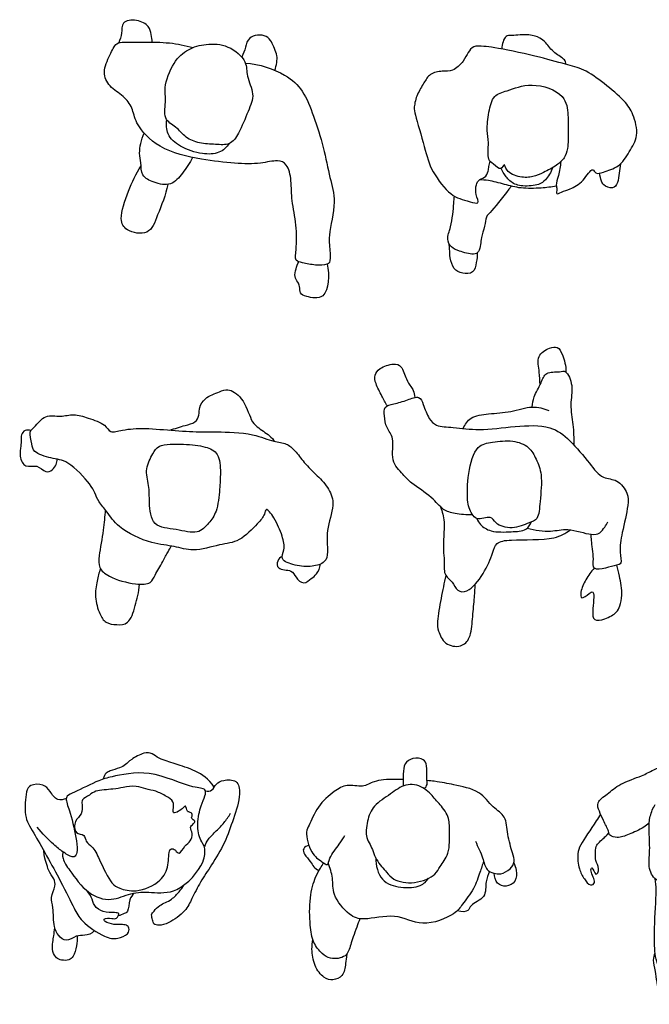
# Model space of a CAD drawing. Header units: millimetres. Extents: x 1.39 to 5.98, y 0.28 to 2.74.
# Tile 1 of 3: x 1.39 to 2.83, y 0.37 to 2.63. Entities that reach past the tile are written whole.
import ezdxf

# ---------------------------------------------------------------- set-up
doc = ezdxf.new("R2010")
doc.units = ezdxf.units.MM

# ---------------------------------------------------------------- blocks, each defined once
blk = doc.blocks.new('pa37-1')
blk.add_open_spline([(1.8368, 0.8689), (1.8234, 0.8888), (1.7945, 0.9073), (1.7431, 0.9233), (1.7295, 0.9275), (1.7093, 0.9347), (1.6944, 0.9463), (1.678, 0.9503), (1.6432, 0.9313), (1.6339, 0.9197), (1.6213, 0.9128), (1.5965, 0.9064), (1.586, 0.9005), (1.5817, 0.8871)], degree=3)
for points, knots in [([(1.8152, 0.7271), (1.8152, 0.7209), (1.8161, 0.6923), (1.7547, 0.6222), (1.6936, 0.6285), (1.6453, 0.6281), (1.6006, 0.6052), (1.5448, 0.622), (1.5067, 0.6768), (1.4885, 0.7013), (1.4886, 0.7243), (1.4973, 0.7137), (1.5166, 0.7052), (1.524, 0.7204), (1.5214, 0.7472), (1.5083, 0.8082), (1.496, 0.8383), (1.4991, 0.8496), (1.5178, 0.8576), (1.5735, 0.8857), (1.602, 0.8927), (1.6905, 0.9124), (1.7815, 0.8657), (1.8187, 0.8673), (1.8159, 0.8472), (1.8057, 0.8257), (1.7955, 0.7854), (1.8027, 0.7473), (1.8128, 0.7376), (1.8152, 0.7271)], [0, 0, 0, 0, 0.883812, 2.373191, 3.603104, 4.704566, 5.806869, 6.980899, 8.281752, 9.195003, 9.802227, 10.267869, 10.965365, 11.516143, 12.350976, 13.645229, 14.547457, 15.01474, 15.715163, 16.969015, 17.876346, 19.362227, 21.003143, 21.854309, 22.444814, 23.240394, 24.282595, 25.274009, 25.903463, 25.903463, 25.903463, 25.903463]), ([(1.8164, 0.86), (1.8215, 0.8594), (1.8337, 0.8595), (1.84, 0.8782), (1.8579, 0.8858), (1.8909, 0.887), (1.8984, 0.8501), (1.8801, 0.7951), (1.8621, 0.7416), (1.8311, 0.6903), (1.8049, 0.6527), (1.7854, 0.6136), (1.7714, 0.5838), (1.7341, 0.5568), (1.7113, 0.5509), (1.6967, 0.5542), (1.6961, 0.5647), (1.6911, 0.5762), (1.6992, 0.5855), (1.7118, 0.6001), (1.7375, 0.6081), (1.757, 0.6295), (1.764, 0.6391), (1.7668, 0.644)], [0, 0, 0, 0, 0.614817, 1.263019, 1.95105, 2.779195, 3.641983, 4.848387, 6.05482, 7.267186, 8.345192, 9.372066, 10.282508, 11.337066, 12.10457, 12.648552, 13.128767, 13.663586, 14.17569, 14.873949, 15.808441, 16.50989, 17.159003, 17.159003, 17.159003, 17.159003]), ([(1.4977, 0.8428), (1.4915, 0.8402), (1.4757, 0.8361), (1.4604, 0.8597), (1.446, 0.877), (1.4138, 0.8753), (1.4046, 0.8577), (1.3998, 0.8002), (1.4235, 0.7637), (1.4845, 0.6545), (1.5144, 0.5926), (1.5317, 0.5602), (1.5836, 0.5238), (1.6141, 0.5196), (1.6395, 0.5302), (1.6431, 0.5458), (1.6357, 0.5535), (1.6225, 0.5539), (1.6068, 0.5529), (1.5869, 0.5591), (1.5813, 0.5686), (1.603, 0.5686), (1.6129, 0.5654), (1.6211, 0.5813), (1.6064, 0.5809), (1.5818, 0.5819), (1.5601, 0.5951), (1.5563, 0.6171), (1.5496, 0.6257), (1.5464, 0.6299)], [0, 0, 0, 0, 0.704204, 1.496302, 2.243167, 3.063273, 3.727291, 4.872572, 5.940751, 7.70669, 9.025364, 9.970451, 11.198925, 12.076751, 12.859195, 13.430338, 13.898879, 14.454252, 15.099334, 15.818043, 16.193348, 16.852979, 17.370654, 17.902525, 18.395604, 19.199806, 19.966985, 20.686759, 21.315234, 21.315234, 21.315234, 21.315234]), ([(1.7346, 0.7253), (1.7325, 0.7182), (1.7327, 0.6878), (1.7166, 0.6511), (1.6589, 0.6255), (1.6198, 0.6363), (1.5992, 0.6467), (1.5739, 0.7027), (1.5593, 0.7326), (1.5411, 0.7424), (1.541, 0.7621), (1.5158, 0.76), (1.5152, 0.7936), (1.5348, 0.8054), (1.5343, 0.8286), (1.5318, 0.841), (1.5522, 0.8506), (1.564, 0.8621), (1.6057, 0.8635), (1.6271, 0.8681), (1.658, 0.8732), (1.6796, 0.8634), (1.7031, 0.8609), (1.7264, 0.8479), (1.7447, 0.8373), (1.7429, 0.8183), (1.7419, 0.8072), (1.7563, 0.8135), (1.7649, 0.8203), (1.772, 0.8292), (1.7735, 0.8112), (1.782, 0.8121), (1.7884, 0.8044), (1.7818, 0.7963), (1.7951, 0.7911), (1.7883, 0.7842), (1.7791, 0.7762), (1.789, 0.7624), (1.7827, 0.7439), (1.7688, 0.7356), (1.7569, 0.7122), (1.7478, 0.7244), (1.741, 0.73), (1.7346, 0.7253)], [0, 0, 0, 0, 0.945268, 1.95674, 3.187255, 4.17269, 4.920586, 6.160837, 7.100123, 7.778282, 8.395609, 9.071697, 9.87781, 10.620666, 11.354081, 11.88332, 12.586611, 13.252094, 14.252468, 15.039666, 15.906771, 16.677856, 17.44921, 18.279478, 18.982882, 19.659562, 20.092886, 20.64064, 21.223947, 21.622296, 22.181134, 22.609818, 23.06072, 23.492709, 23.985342, 24.401296, 24.924329, 25.52595, 26.18842, 26.861062, 27.581026, 28.104059, 28.62794, 28.62794, 28.62794, 28.62794]), ([(1.8148, 0.7331), (1.817, 0.7387), (1.822, 0.7502), (1.8419, 0.7687), (1.8595, 0.7868), (1.8696, 0.8015), (1.8741, 0.809)], [0, 0, 0, 0, 0.672823, 1.486266, 2.288594, 3.098198, 3.098198, 3.098198, 3.098198]), ([(1.4903, 0.7199), (1.4827, 0.7256), (1.4676, 0.7373), (1.4423, 0.7629), (1.431, 0.7769)], [0, 0, 0, 0, 0.843356, 2.001585, 2.001585, 2.001585, 2.001585]), ([(1.5622, 0.5399), (1.5556, 0.5312), (1.5388, 0.5282), (1.5204, 0.53), (1.4969, 0.5119), (1.4787, 0.5293), (1.4673, 0.5481), (1.4692, 0.593), (1.4602, 0.6151), (1.4735, 0.6419), (1.4706, 0.6589), (1.4554, 0.6775), (1.4529, 0.6954), (1.4467, 0.7085), (1.4459, 0.7231)], [0, 0, 0, 0, 0.766738, 1.540175, 2.406343, 3.185801, 4.007463, 5.148838, 5.999266, 6.90128, 7.606703, 8.433108, 9.182636, 9.932326, 9.932326, 9.932326, 9.932326]), ([(1.6534, 0.626), (1.6492, 0.6213), (1.6405, 0.6122), (1.6411, 0.5824), (1.6299, 0.5791), (1.6214, 0.575), (1.6169, 0.574)], [0, 0, 0, 0, 0.68586, 1.49647, 1.987266, 2.579293, 2.579293, 2.579293, 2.579293]), ([(1.5228, 0.5277), (1.5231, 0.52), (1.522, 0.5054), (1.515, 0.4801), (1.5038, 0.4717), (1.4864, 0.4713), (1.474, 0.4766), (1.4651, 0.4918), (1.4662, 0.5139), (1.4693, 0.528), (1.4705, 0.54), (1.471, 0.546)], [0, 0, 0, 0, 0.756268, 1.546242, 2.111345, 2.750144, 3.315003, 3.954929, 4.688278, 5.296774, 5.962316, 5.962316, 5.962316, 5.962316])]:
    blk.add_open_spline(points, degree=3, knots=knots)
blk = doc.blocks.new('pa37-2')
for points, knots in [([(2.3184, 0.8652), (2.321, 0.8679), (2.3263, 0.8752), (2.3224, 0.8896), (2.3254, 0.918), (2.3176, 0.9345), (2.2911, 0.937), (2.2707, 0.9236), (2.27, 0.8983), (2.2689, 0.8804), (2.2697, 0.8713)], [0, 0, 0, 0, 0.519539, 1.103058, 1.919907, 2.531068, 3.276152, 3.990365, 4.732525, 5.538173, 5.538173, 5.538173, 5.538173]), ([(2.2694, 0.8865), (2.2634, 0.8866), (2.2358, 0.8869), (2.2039, 0.8848), (2.1773, 0.8666), (2.14, 0.8775), (2.1104, 0.8586), (2.0723, 0.8271), (2.0547, 0.7811), (2.0451, 0.767), (2.0557, 0.7161), (2.0816, 0.6998), (2.0979, 0.6865), (2.0996, 0.7091), (2.1245, 0.7377), (2.1317, 0.7511), (2.1359, 0.7577)], [12.475366, 12.475366, 12.475366, 12.475366, 12.757984, 13.833269, 14.657138, 15.559033, 16.440771, 17.531611, 18.578838, 19.208404, 20.258245, 21.131099, 21.697432, 22.302518, 23.254491, 23.997846, 23.997846, 23.997846, 23.997846]), ([(2.4352, 0.7449), (2.4408, 0.7322), (2.4526, 0.7085), (2.4585, 0.6783), (2.4771, 0.6715), (2.4933, 0.6682), (2.516, 0.6798), (2.5265, 0.6985), (2.5197, 0.719), (2.5076, 0.7607), (2.5068, 0.8027), (2.4731, 0.8217), (2.4471, 0.8626), (2.3834, 0.8741), (2.3552, 0.8808), (2.3302, 0.8833), (2.3243, 0.8838)], [0, 0, 0, 0, 0.987952, 1.804828, 2.439101, 3.055146, 3.807204, 4.479228, 5.165287, 6.184674, 7.148007, 8.048685, 9.096403, 10.280995, 11.314213, 11.613893, 11.613893, 11.613893, 11.613893]), ([(2.352, 0.8313), (2.3583, 0.824), (2.377, 0.8009), (2.3745, 0.7689), (2.378, 0.716), (2.3531, 0.688), (2.3447, 0.6663), (2.2963, 0.6444), (2.2463, 0.6544), (2.2323, 0.6746), (2.2056, 0.7009), (2.1961, 0.7382), (2.1829, 0.7519), (2.186, 0.7928), (2.2008, 0.8277), (2.241, 0.8526), (2.2737, 0.8784), (2.3166, 0.8722), (2.3408, 0.8431), (2.3477, 0.8362), (2.352, 0.8313)], [0, 0, 0, 0, 0.922661, 1.800738, 2.897591, 3.802326, 4.518366, 5.600992, 6.662334, 7.399095, 8.332366, 9.265783, 9.911387, 10.851809, 11.79594, 12.835745, 13.812753, 14.772982, 15.68178, 16.308952, 16.308952, 16.308952, 16.308952]), ([(2.0535, 0.735), (2.0489, 0.7341), (2.0385, 0.729), (2.0422, 0.7135), (2.0581, 0.6992), (2.0628, 0.6857), (2.0722, 0.6799), (2.0768, 0.678)], [0, 0, 0, 0, 0.571379, 1.122219, 1.827123, 2.415421, 2.955837, 2.955837, 2.955837, 2.955837]), ([(2.2068, 0.7065), (2.2065, 0.6895), (2.2162, 0.6514), (2.2631, 0.6368), (2.3103, 0.6388), (2.3227, 0.6533), (2.3278, 0.66)], [0, 0, 0, 0, 0.380764, 0.740941, 1.097301, 1.365505, 1.365505, 1.365505, 1.365505]), ([(2.1705, 0.5673), (2.1681, 0.5611), (2.1585, 0.5363), (2.1485, 0.5067), (2.1416, 0.4781), (2.1033, 0.4728), (2.0826, 0.4869), (2.0616, 0.513), (2.0556, 0.5535), (2.0538, 0.6141), (2.0672, 0.662), (2.0781, 0.6802), (2.0848, 0.6911), (2.0873, 0.695)], [0.489713, 0.489713, 0.489713, 0.489713, 0.839564, 1.778034, 2.697045, 3.69526, 4.426274, 5.311136, 6.313549, 7.554537, 8.654862, 9.420311, 9.870671, 9.870671, 9.870671, 9.870671]), ([(2.4538, 0.6994), (2.4514, 0.6907), (2.4455, 0.6727), (2.4317, 0.6336), (2.4057, 0.6014), (2.3882, 0.5753), (2.3098, 0.5442), (2.2567, 0.5825), (2.1793, 0.5618), (2.1443, 0.5745), (2.1061, 0.6207), (2.11, 0.6596), (2.102, 0.6837), (2.0981, 0.6951)], [0, 0, 0, 0, 0.799837, 1.793544, 2.907705, 3.770263, 5.108004, 6.405375, 7.614777, 8.517823, 9.724242, 10.68606, 11.605409, 11.605409, 11.605409, 11.605409]), ([(2.5231, 0.6951), (2.5258, 0.6898), (2.5295, 0.6786), (2.5297, 0.651), (2.5056, 0.6389), (2.4831, 0.6458), (2.4782, 0.6635), (2.4783, 0.6716)], [0, 0, 0, 0, 0.64664, 1.409092, 2.145594, 2.840228, 3.593608, 3.593608, 3.593608, 3.593608]), ([(2.4677, 0.6755), (2.4646, 0.6678), (2.4568, 0.6528), (2.4618, 0.6141), (2.4223, 0.6009), (2.4215, 0.5837), (2.4056, 0.582), (2.3933, 0.5855)], [0, 0, 0, 0, 0.767033, 1.658381, 2.560842, 3.133288, 3.770192, 3.770192, 3.770192, 3.770192]), ([(2.1401, 0.4858), (2.1392, 0.4778), (2.1367, 0.4603), (2.1355, 0.4375), (2.1092, 0.4244), (2.086, 0.4308), (2.0648, 0.459), (2.059, 0.497), (2.0616, 0.512), (2.0625, 0.5196)], [0.165441, 0.165441, 0.165441, 0.165441, 0.849191, 1.983198, 2.766086, 3.490606, 4.38448, 5.328667, 6.050177, 6.050177, 6.050177, 6.050177])]:
    blk.add_open_spline(points, degree=3, knots=knots)
blk = doc.blocks.new('pa37-3')
for points, knots in [([(3.0862, 0.8103), (3.0975, 0.806), (3.1003, 0.795), (3.0972, 0.7787), (3.1105, 0.7726), (3.1007, 0.7574), (3.0929, 0.7378), (3.0975, 0.7079), (3.1031, 0.681), (3.0883, 0.6552), (3.1044, 0.6406), (3.1137, 0.6137), (3.1159, 0.6508), (3.1237, 0.6827), (3.1356, 0.7079), (3.149, 0.7267), (3.1323, 0.7612), (3.1279, 0.7792), (3.1481, 0.8001), (3.1406, 0.8223), (3.1224, 0.8302), (3.1408, 0.8619), (3.1324, 0.8836), (3.1113, 0.9087), (3.1021, 0.9247), (3.0927, 0.953), (3.0726, 0.982), (3.051, 0.9784), (3.0101, 0.9985), (2.9888, 0.9892), (2.938, 0.9777), (2.9329, 0.9468), (2.9133, 0.9334), (2.9087, 0.9127), (2.8972, 0.8643), (2.896, 0.8368), (2.9052, 0.7974), (2.9241, 0.775), (2.9683, 0.7712), (3.0037, 0.7687), (3.0425, 0.7771), (3.0607, 0.7933), (3.0794, 0.8082), (3.0862, 0.8103)], [0, 0, 0, 0, 0.204265, 0.417115, 0.588599, 0.793463, 1.044646, 1.338803, 1.623806, 1.893434, 2.14152, 2.360913, 2.622264, 2.954013, 3.234439, 3.481497, 3.803953, 4.030535, 4.303281, 4.545026, 4.753439, 5.048611, 5.307772, 5.61226, 5.845765, 6.142566, 6.446884, 6.690494, 7.039325, 7.305601, 7.676875, 7.961043, 8.207707, 8.454666, 8.831775, 9.125605, 9.459549, 9.741345, 10.090154, 10.42194, 10.751291, 11.025463, 11.316718, 11.316718, 11.316718, 11.316718]), ([(2.8334, 0.7861), (2.8295, 0.7828), (2.8155, 0.7723), (2.7875, 0.7606), (2.7621, 0.7511), (2.7412, 0.7573), (2.7417, 0.767), (2.7284, 0.7924), (2.7193, 0.8124), (2.7113, 0.8351), (2.7394, 0.8535), (2.766, 0.8778), (2.8174, 0.8941), (2.843, 0.9091), (2.8827, 0.9249), (2.9152, 0.9319)], [0.183205, 0.183205, 0.183205, 0.183205, 0.31878, 0.648247, 0.941923, 1.156615, 1.370541, 1.655433, 1.912339, 2.148227, 2.434269, 2.764368, 3.145618, 3.444391, 3.867056, 3.867056, 3.867056, 3.867056]), ([(3.1094, 0.9127), (3.1219, 0.9109), (3.1468, 0.9059), (3.1952, 0.8891), (3.2329, 0.8652), (3.2462, 0.8302), (3.2243, 0.8119), (3.2014, 0.7917), (3.1807, 0.8011), (3.169, 0.8078), (3.1638, 0.8124)], [0, 0, 0, 0, 0.328001, 0.709167, 1.065861, 1.36036, 1.631174, 1.914903, 2.151673, 2.393282, 2.393282, 2.393282, 2.393282]), ([(3.0966, 0.7146), (3.0789, 0.7107), (3.0366, 0.7036), (2.9929, 0.6729), (2.9156, 0.6438), (2.8516, 0.6464), (2.8295, 0.682), (2.8363, 0.7237), (2.8322, 0.7709), (2.834, 0.802), (2.8422, 0.8209), (2.8472, 0.8293)], [1.104198, 1.104198, 1.104198, 1.104198, 1.421406, 1.83628, 2.320455, 2.729757, 3.042013, 3.386379, 3.753843, 4.049899, 4.338706, 4.338706, 4.338706, 4.338706]), ([(3.2364, 0.8236), (3.2404, 0.8159), (3.2468, 0.8002), (3.251, 0.777), (3.2521, 0.7625), (3.2408, 0.7491), (3.2318, 0.7504), (3.2207, 0.7526), (3.2204, 0.7746), (3.2142, 0.7855), (3.2098, 0.7947), (3.2073, 0.7989)], [0, 0, 0, 0, 0.271681, 0.52886, 0.729905, 0.936752, 1.090728, 1.252065, 1.487267, 1.681905, 1.886051, 1.886051, 1.886051, 1.886051]), ([(2.722, 0.8067), (2.7188, 0.8017), (2.7029, 0.7776), (2.6758, 0.7374), (2.6678, 0.717), (2.6717, 0.6802), (2.6834, 0.6598), (2.6971, 0.6408), (2.7142, 0.6501), (2.6973, 0.674), (2.7024, 0.6896), (2.7108, 0.6607), (2.7214, 0.6841), (2.709, 0.6995), (2.7107, 0.7151), (2.7092, 0.7353), (2.7252, 0.7481), (2.7347, 0.7574), (2.7411, 0.7637)], [0.878292, 0.878292, 0.878292, 0.878292, 0.993804, 1.424881, 1.671114, 1.977782, 2.249711, 2.482735, 2.653526, 2.932061, 3.075031, 3.291324, 3.490307, 3.737939, 3.946259, 4.154131, 4.425237, 4.512474, 4.512474, 4.512474, 4.512474]), ([(3.0773, 0.8058), (3.0764, 0.7955), (3.067, 0.7744), (3.0464, 0.7631), (2.9873, 0.7561), (2.952, 0.7566), (2.9389, 0.7697), (2.9341, 0.7761)], [0, 0, 0, 0, 0.296561, 0.550965, 0.960858, 1.276788, 1.53752, 1.53752, 1.53752, 1.53752]), ([(3.1763, 0.8038), (3.1773, 0.7952), (3.1765, 0.7774), (3.1708, 0.7508), (3.1533, 0.7363), (3.1436, 0.7309)], [0, 0, 0, 0, 0.2722474, 0.5618472, 0.7929903, 0.7929903, 0.7929903, 0.7929903]), ([(3.1502, 0.735), (3.1505, 0.7238), (3.1525, 0.7075), (3.1336, 0.6918), (3.1265, 0.6871)], [0, 0, 0, 0, 0.3081302, 0.457713, 0.457713, 0.457713, 0.457713]), ([(3.0976, 0.6736), (3.0915, 0.6716), (3.0708, 0.6671), (3.0526, 0.6788), (3.0341, 0.6882), (3.0263, 0.6944)], [0.6407647, 0.6407647, 0.6407647, 0.6407647, 0.7566043, 1.0490895, 1.340065, 1.340065, 1.340065, 1.340065]), ([(3.1295, 0.6892), (3.1309, 0.6776), (3.1322, 0.6558), (3.1384, 0.6213), (3.1312, 0.6016), (3.1113, 0.5947), (3.0865, 0.5917), (3.0751, 0.6301), (3.0731, 0.6438), (3.0734, 0.67)], [0, 0, 0, 0, 0.315464, 0.622118, 0.811541, 1.05942, 1.324701, 1.510872, 2.091189, 2.091189, 2.091189, 2.091189]), ([(2.9546, 0.6596), (2.9442, 0.6439), (2.9268, 0.6098), (2.9189, 0.5736), (2.9092, 0.5227), (2.9012, 0.4703), (2.8931, 0.4496), (2.8623, 0.4473), (2.8512, 0.4651), (2.8459, 0.4888), (2.8439, 0.5458), (2.8512, 0.6311), (2.8481, 0.6497), (2.8471, 0.6588)], [0, 0, 0, 0, 0.39973, 0.725125, 1.116301, 1.502257, 1.734207, 2.002575, 2.229996, 2.483991, 2.893556, 3.385953, 3.665265, 3.665265, 3.665265, 3.665265]), ([(2.9025, 0.4819), (2.9055, 0.4769), (2.9116, 0.4647), (2.9169, 0.4349), (2.9176, 0.4028), (2.9158, 0.3788), (2.8915, 0.3706), (2.8708, 0.3719), (2.8538, 0.3965), (2.8487, 0.4462), (2.8417, 0.4711), (2.845, 0.4836), (2.847, 0.4891)], [0.03381, 0.03381, 0.03381, 0.03381, 0.24249, 0.540348, 0.847538, 1.092656, 1.34476, 1.576752, 1.853532, 2.232934, 2.504074, 2.726162, 2.726162, 2.726162, 2.726162])]:
    blk.add_open_spline(points, degree=3, knots=knots)
blk = doc.blocks.new('pa37-8')
for points, knots in [([(1.7346, 1.6871), (1.7464, 1.6904), (1.7687, 1.6986), (1.7938, 1.7031), (1.803, 1.7214), (1.8018, 1.7401), (1.8143, 1.7621), (1.8487, 1.7748), (1.8681, 1.7838), (1.9044, 1.7626), (1.9197, 1.7103), (1.9336, 1.6944), (1.9641, 1.6751), (1.9717, 1.6657), (1.9757, 1.6611)], [0, 0, 0, 0, 0.339651, 0.614582, 0.850042, 1.088499, 1.359913, 1.694811, 1.944915, 2.285766, 2.692876, 2.955245, 3.28266, 3.523181, 3.523181, 3.523181, 3.523181]), ([(1.8085, 1.6833), (1.7922, 1.6835), (1.7454, 1.6856), (1.6798, 1.6924), (1.6288, 1.6894), (1.5972, 1.6786), (1.5874, 1.7027), (1.547, 1.7143), (1.5156, 1.7261), (1.4845, 1.716), (1.4489, 1.7254), (1.4258, 1.6935), (1.4112, 1.6846), (1.4188, 1.6551), (1.4221, 1.6351), (1.4648, 1.6211), (1.5029, 1.6187), (1.552, 1.5646), (1.5628, 1.5443), (1.5715, 1.5217), (1.5925, 1.4992), (1.6161, 1.4612), (1.6927, 1.4251), (1.7447, 1.4227), (1.7889, 1.4067), (1.8488, 1.4261), (1.8954, 1.4298), (1.9349, 1.4719), (1.9526, 1.4916), (1.9545, 1.5124), (1.9768, 1.4832), (1.993, 1.4458), (1.9996, 1.4141), (1.9854, 1.3893), (2.0239, 1.3754), (2.0595, 1.3729), (2.0922, 1.3825), (2.0982, 1.4098), (2.0913, 1.4582), (2.114, 1.5137), (2.101, 1.5531), (2.0729, 1.5831), (2.0424, 1.6119), (2.023, 1.64), (2.0023, 1.6581), (1.9708, 1.6597), (1.9258, 1.6813), (1.8428, 1.6836), (1.8209, 1.6831), (1.8085, 1.6833)], [0, 0, 0, 0, 0.439396, 0.904235, 1.308469, 1.600333, 1.851432, 2.208995, 2.534193, 2.846208, 3.169491, 3.501669, 3.720815, 4.01128, 4.257028, 4.608719, 4.965953, 5.430268, 5.703964, 5.968268, 6.273026, 6.646334, 7.153977, 7.560506, 7.934618, 8.370187, 8.754536, 9.169978, 9.464678, 9.652094, 9.936057, 10.315046, 10.62919, 10.884721, 11.203574, 11.554347, 11.859528, 12.132452, 12.523931, 12.952939, 13.299191, 13.656106, 14.020931, 14.347918, 14.630593, 14.931064, 15.331826, 15.835957, 16.167916, 16.167916, 16.167916, 16.167916]), ([(1.4164, 1.686), (1.4123, 1.6874), (1.4025, 1.6885), (1.3933, 1.6764), (1.394, 1.6638), (1.394, 1.6502), (1.3889, 1.6274), (1.4025, 1.5985), (1.4314, 1.61), (1.4492, 1.5884), (1.4665, 1.5948), (1.4752, 1.6083), (1.4766, 1.6165), (1.4768, 1.6206)], [0, 0, 0, 0, 0.201821, 0.405323, 0.600323, 0.805322, 1.077393, 1.360068, 1.639407, 1.912736, 2.129857, 2.350229, 2.545494, 2.545494, 2.545494, 2.545494]), ([(1.7111, 1.6501), (1.703, 1.6464), (1.6959, 1.6322), (1.6765, 1.5988), (1.6885, 1.5596), (1.6872, 1.5227), (1.6922, 1.4636), (1.7497, 1.4615), (1.7987, 1.4461), (1.8248, 1.4743), (1.8442, 1.5001), (1.8494, 1.5529), (1.8512, 1.5881), (1.8496, 1.6347), (1.8152, 1.6512), (1.7681, 1.6555), (1.7232, 1.6557), (1.7111, 1.6501)], [0, 0, 0, 0, 0.266591, 0.60323, 0.950101, 1.302373, 1.695819, 2.074109, 2.446868, 2.76017, 3.076763, 3.475877, 3.822943, 4.184848, 4.49208, 4.871173, 5.26982, 5.26982, 5.26982, 5.26982]), ([(1.5868, 1.5046), (1.5856, 1.489), (1.5834, 1.4589), (1.5723, 1.4008), (1.5706, 1.3708), (1.5962, 1.3485), (1.6541, 1.3321), (1.6924, 1.3339), (1.7005, 1.356), (1.7189, 1.3852), (1.7303, 1.408), (1.7357, 1.4171), (1.7382, 1.4215)], [0, 0, 0, 0, 0.38447, 0.814511, 1.106916, 1.413331, 1.855018, 2.181208, 2.4335, 2.765909, 3.04973, 3.268038, 3.268038, 3.268038, 3.268038]), ([(1.9922, 1.3977), (1.9879, 1.3953), (1.9801, 1.3886), (1.9798, 1.3657), (2.0158, 1.3682), (2.022, 1.3495), (2.0418, 1.3314), (2.0593, 1.3479), (2.072, 1.3558), (2.0791, 1.3721), (2.0804, 1.3802)], [0, 0, 0, 0, 0.21431, 0.437973, 0.737722, 0.97859, 1.239904, 1.48811, 1.710624, 1.989338, 1.989338, 1.989338, 1.989338]), ([(1.5758, 1.3695), (1.5725, 1.3603), (1.5676, 1.3409), (1.5618, 1.3048), (1.5727, 1.2667), (1.5866, 1.2439), (1.6134, 1.2406), (1.6426, 1.2417), (1.6558, 1.2844), (1.664, 1.3156), (1.6656, 1.3338)], [0, 0, 0, 0, 0.325352, 0.686509, 1.062548, 1.358685, 1.659384, 1.957809, 2.346904, 2.726651, 2.726651, 2.726651, 2.726651])]:
    blk.add_open_spline(points, degree=3, knots=knots)
blk = doc.blocks.new('pa37-9')
for points, knots in [([(2.5835, 1.7914), (2.5826, 1.8009), (2.5831, 1.8192), (2.5737, 1.8585), (2.6039, 1.8764), (2.6245, 1.8799), (2.636, 1.859), (2.6431, 1.8337), (2.6425, 1.8203)], [0, 0, 0, 0, 0.284507, 0.602368, 0.89576, 1.119758, 1.359436, 1.69628, 1.69628, 1.69628, 1.69628]), ([(2.2333, 1.7426), (2.2289, 1.7501), (2.2211, 1.765), (2.2062, 1.7928), (2.2028, 1.8134), (2.2151, 1.8307), (2.2469, 1.8409), (2.2677, 1.8355), (2.2755, 1.8038), (2.2866, 1.7872), (2.2933, 1.7783), (2.2959, 1.7674), (2.296, 1.7621)], [0, 0, 0, 0, 0.270276, 0.567923, 0.801051, 1.032604, 1.33391, 1.561684, 1.855678, 2.093276, 2.268027, 2.480853, 2.480853, 2.480853, 2.480853]), ([(2.5652, 1.7402), (2.5659, 1.7481), (2.5678, 1.7643), (2.5866, 1.7945), (2.5946, 1.8219), (2.6278, 1.8195), (2.6443, 1.8258), (2.6607, 1.7866), (2.6506, 1.7456), (2.6601, 1.6996), (2.6604, 1.6688), (2.6607, 1.6533)], [0, 0, 0, 0, 0.2594, 0.575961, 0.842499, 1.128696, 1.328758, 1.640526, 1.991438, 2.351567, 2.713253, 2.713253, 2.713253, 2.713253]), ([(2.4281, 1.4931), (2.415, 1.4922), (2.3888, 1.4955), (2.3597, 1.5028), (2.3362, 1.5351), (2.2881, 1.5641), (2.2697, 1.5855), (2.2385, 1.6168), (2.252, 1.6688), (2.2299, 1.6913), (2.2266, 1.7186), (2.2241, 1.7419), (2.2502, 1.7473), (2.278, 1.7552), (2.3074, 1.768), (2.3161, 1.7447), (2.3277, 1.7129), (2.3452, 1.695), (2.387, 1.6942), (2.4456, 1.6851), (2.5249, 1.6969), (2.6072, 1.7), (2.6529, 1.6646), (2.6955, 1.6128), (2.7249, 1.5741), (2.7613, 1.5763), (2.7857, 1.5421), (2.7859, 1.5137), (2.7711, 1.452), (2.7638, 1.4108), (2.7725, 1.3806), (2.7569, 1.3777), (2.7347, 1.3705), (2.702, 1.3652), (2.7077, 1.3935), (2.7004, 1.4341), (2.7006, 1.4436), (2.7005, 1.4483)], [0, 0, 0, 0, 0.333746, 0.615331, 0.947009, 1.341068, 1.628488, 1.963548, 2.332466, 2.616232, 2.893587, 3.126498, 3.375225, 3.676605, 3.948227, 4.182609, 4.495844, 4.748276, 5.078533, 5.489086, 5.970595, 6.443047, 6.836524, 7.274879, 7.632688, 7.931999, 8.251897, 8.53518, 8.955368, 9.312871, 9.577702, 9.754661, 10.025808, 10.29232, 10.540149, 10.884597, 11.084752, 11.084752, 11.084752, 11.084752]), ([(2.4073, 1.691), (2.4113, 1.7001), (2.423, 1.7195), (2.4669, 1.7254), (2.5161, 1.7276), (2.5646, 1.7448), (2.5914, 1.737), (2.6035, 1.7323)], [0, 0, 0, 0, 0.289198, 0.63045, 1.009839, 1.385145, 1.717186, 1.717186, 1.717186, 1.717186]), ([(2.421, 1.5087), (2.424, 1.5001), (2.4344, 1.4744), (2.4715, 1.494), (2.4806, 1.4707), (2.52, 1.4576), (2.5569, 1.4751), (2.5806, 1.4818), (2.583, 1.5259), (2.5897, 1.5843), (2.575, 1.6203), (2.559, 1.6505), (2.5204, 1.6655), (2.475, 1.66), (2.4349, 1.6533), (2.4169, 1.5884), (2.4161, 1.5272), (2.4187, 1.5155), (2.421, 1.5087)], [0, 0, 0, 0, 0.290149, 0.582926, 0.812979, 1.140163, 1.478315, 1.719263, 2.053671, 2.46703, 2.794215, 3.09433, 3.424056, 3.784245, 4.099512, 4.521948, 4.935382, 5.165435, 5.165435, 5.165435, 5.165435]), ([(2.3554, 1.5111), (2.359, 1.4998), (2.3667, 1.4781), (2.3593, 1.4127), (2.3657, 1.3892), (2.3605, 1.3549), (2.3838, 1.3407), (2.392, 1.3167), (2.42, 1.3146), (2.4559, 1.3574), (2.4743, 1.4035), (2.4823, 1.4313), (2.5196, 1.4374), (2.6175, 1.434), (2.641, 1.451), (2.6532, 1.4583)], [0, 0, 0, 0, 0.316708, 0.73754, 1.010056, 1.300184, 1.563904, 1.816569, 2.059662, 2.448797, 2.831375, 3.092141, 3.401707, 3.923718, 4.269948, 4.269948, 4.269948, 4.269948]), ([(2.4384, 1.4843), (2.4405, 1.4794), (2.4461, 1.4692), (2.4716, 1.4519), (2.5161, 1.4544), (2.5522, 1.4555), (2.5608, 1.4704), (2.5638, 1.4768)], [0, 0, 0, 0, 0.213827, 0.496498, 0.85447, 1.164589, 1.410231, 1.410231, 1.410231, 1.410231]), ([(2.5538, 1.4623), (2.5713, 1.4581), (2.6083, 1.4523), (2.6456, 1.4643), (2.6993, 1.4454), (2.7206, 1.4495), (2.7316, 1.4651), (2.7364, 1.4729), (2.7384, 1.4771)], [0, 0, 0, 0, 0.390083, 0.725337, 1.116511, 1.352982, 1.574191, 1.772832, 1.772832, 1.772832, 1.772832]), ([(2.7073, 1.3711), (2.7, 1.363), (2.6878, 1.3451), (2.6756, 1.3189), (2.6765, 1.2964), (2.695, 1.3128), (2.7069, 1.3195), (2.7065, 1.2954), (2.7032, 1.274), (2.7047, 1.2475), (2.7336, 1.2539), (2.7596, 1.2679), (2.7667, 1.2846), (2.7733, 1.3095), (2.7657, 1.3527), (2.7615, 1.3694), (2.759, 1.3779)], [0, 0, 0, 0, 0.304179, 0.597759, 0.791394, 1.022381, 1.185411, 1.409608, 1.678442, 1.914153, 2.171465, 2.461715, 2.678568, 2.945436, 3.294668, 3.568025, 3.568025, 3.568025, 3.568025]), ([(2.3673, 1.3543), (2.3633, 1.3368), (2.3568, 1.3034), (2.3466, 1.2495), (2.3493, 1.227), (2.3635, 1.1943), (2.4028, 1.1877), (2.4253, 1.2112), (2.4284, 1.2547), (2.4326, 1.2986), (2.4342, 1.3224), (2.4349, 1.3342)], [0, 0, 0, 0, 0.390363, 0.776153, 1.029927, 1.330324, 1.639738, 1.91999, 2.267662, 2.623355, 2.939219, 2.939219, 2.939219, 2.939219])]:
    blk.add_open_spline(points, degree=3, knots=knots)
blk = doc.blocks.new('pa37-15')
for points, knots in [([(1.6945, 2.6271), (1.6943, 2.6329), (1.6922, 2.6444), (1.6882, 2.6653), (1.66, 2.6802), (1.6227, 2.6755), (1.6265, 2.6467), (1.6204, 2.6329), (1.6179, 2.6256)], [0, 0, 0, 0, 0.220425, 0.453174, 0.744566, 1.036274, 1.290146, 1.544553, 1.544553, 1.544553, 1.544553]), ([(1.9751, 2.5627), (1.9799, 2.5739), (1.9824, 2.5972), (1.974, 2.6117), (1.9613, 2.6485), (1.9124, 2.6413), (1.9098, 2.6147), (1.9023, 2.6006), (1.8996, 2.593)], [0.006897, 0.006897, 0.006897, 0.006897, 0.30371, 0.525988, 0.830395, 1.155184, 1.409315, 1.668249, 1.668249, 1.668249, 1.668249]), ([(1.9081, 2.5789), (1.9394, 2.5773), (2, 2.5564), (2.042, 2.5165), (2.0652, 2.4559), (2.0879, 2.3865), (2.1006, 2.3162), (2.118, 2.2618), (2.0966, 2.185), (2.1028, 2.1473), (2.1025, 2.1215), (2.0941, 2.1168), (2.0677, 2.1146), (2.0404, 2.1216), (2.0203, 2.1249), (2.0255, 2.1552), (2.0264, 2.2087), (2.0131, 2.2629), (2.0143, 2.3076), (2.0059, 2.3481), (1.9809, 2.3583), (1.9413, 2.3471), (1.8812, 2.3489), (1.8068, 2.3578), (1.71, 2.3784), (1.6555, 2.4389), (1.6504, 2.4763), (1.6297, 2.5046), (1.5952, 2.5238), (1.5794, 2.5587), (1.597, 2.5965), (1.6111, 2.6267), (1.6319, 2.6268), (1.6774, 2.6272), (1.7342, 2.6272), (1.7701, 2.6195), (1.7877, 2.6145)], [0, 0, 0, 0, 0.512573, 0.902477, 1.32851, 1.797822, 2.252522, 2.662951, 3.13742, 3.480458, 3.734938, 3.883977, 4.158334, 4.456627, 4.669367, 4.939512, 5.343632, 5.750156, 6.1175, 6.449834, 6.706389, 7.035447, 7.442725, 7.905292, 8.431323, 8.890507, 9.205865, 9.50871, 9.838045, 10.14558, 10.484906, 10.775635, 10.996579, 11.350767, 11.754305, 12.145404, 12.145404, 12.145404, 12.145404]), ([(1.871, 2.3948), (1.8799, 2.3987), (1.8945, 2.419), (1.9138, 2.4683), (1.9313, 2.5078), (1.9085, 2.5487), (1.9137, 2.5842), (1.869, 2.6222), (1.8184, 2.6246), (1.7753, 2.6122), (1.7414, 2.582), (1.7201, 2.5225), (1.7277, 2.4963), (1.7178, 2.4495), (1.7503, 2.4338), (1.7703, 2.4071), (1.8031, 2.3945), (1.8388, 2.393), (1.8622, 2.391), (1.871, 2.3948)], [0, 0, 0, 0, 0.298759, 0.687843, 1.027664, 1.371542, 1.675859, 2.055884, 2.43009, 2.775284, 3.130124, 3.536206, 3.818582, 4.156444, 4.451435, 4.754608, 5.060438, 5.380194, 5.676541, 5.676541, 5.676541, 5.676541]), ([(1.871, 2.3948), (1.865, 2.3864), (1.8485, 2.3703), (1.8082, 2.3695), (1.7586, 2.3851), (1.7268, 2.4141), (1.7262, 2.4384), (1.7279, 2.4491)], [0, 0, 0, 0, 0.293996, 0.620509, 1.002892, 1.337573, 1.638819, 1.638819, 1.638819, 1.638819]), ([(1.7867, 2.3628), (1.7809, 2.3498), (1.7649, 2.3272), (1.7389, 2.2958), (1.6986, 2.3043), (1.6684, 2.3192), (1.6697, 2.3516), (1.663, 2.3724), (1.6694, 2.4044), (1.6761, 2.4186)], [0, 0, 0, 0, 0.344931, 0.665353, 0.989568, 1.282598, 1.561574, 1.812786, 2.174708, 2.174708, 2.174708, 2.174708]), ([(1.7302, 2.301), (1.7259, 2.2768), (1.7069, 2.2337), (1.6894, 2.1822), (1.6335, 2.1928), (1.6175, 2.2233), (1.6399, 2.2881), (1.6574, 2.3251), (1.6689, 2.3436)], [0, 0, 0, 0, 0.454132, 0.814085, 1.165949, 1.450891, 1.875973, 2.30239, 2.30239, 2.30239, 2.30239]), ([(2.0951, 2.1181), (2.1014, 2.0947), (2.0977, 2.032), (2.0487, 2.0438), (2.0322, 2.0497), (2.0331, 2.0677), (2.0283, 2.0768), (2.0192, 2.0896), (2.0242, 2.1077), (2.0276, 2.1185), (2.0302, 2.1237)], [0, 0, 0, 0, 0.462293, 0.790321, 1.007167, 1.217878, 1.394026, 1.59917, 1.827645, 2.054032, 2.054032, 2.054032, 2.054032])]:
    blk.add_open_spline(points, degree=3, knots=knots)
blk = doc.blocks.new('pa37-16')
for points, knots in [([(2.6425, 2.5765), (2.6418, 2.58), (2.6411, 2.5887), (2.6145, 2.6013), (2.5975, 2.6258), (2.583, 2.6377), (2.5583, 2.6462), (2.5199, 2.6416), (2.5047, 2.6428), (2.4977, 2.6277), (2.4954, 2.6171), (2.4954, 2.6115)], [0, 0, 0, 0, 0.520572, 1.3591, 2.236978, 2.911629, 3.722779, 4.720143, 5.306407, 5.907089, 6.564791, 6.564791, 6.564791, 6.564791]), ([(2.6311, 2.3534), (2.6294, 2.3426), (2.6266, 2.3223), (2.6181, 2.2994), (2.6235, 2.2912), (2.6186, 2.2759), (2.6341, 2.2853), (2.6534, 2.2901), (2.6823, 2.3057), (2.7038, 2.3435), (2.7104, 2.3227), (2.7302, 2.3306), (2.7659, 2.3397), (2.7876, 2.3759), (2.8108, 2.4119), (2.7976, 2.4626), (2.7772, 2.4943), (2.73, 2.5328), (2.6848, 2.566), (2.6397, 2.5767), (2.5737, 2.5959), (2.4806, 2.6149), (2.4562, 2.6173), (2.4297, 2.6197), (2.4177, 2.6033), (2.4086, 2.5827), (2.3839, 2.559), (2.3598, 2.5615), (2.3295, 2.556), (2.3173, 2.533), (2.3012, 2.5087), (2.2935, 2.4779), (2.2974, 2.4593), (2.3196, 2.3842), (2.3324, 2.3313), (2.376, 2.2778), (2.399, 2.2683), (2.4206, 2.2619), (2.4477, 2.2542), (2.4328, 2.2787), (2.4379, 2.3129), (2.4571, 2.3148), (2.4655, 2.3312), (2.4656, 2.3421), (2.4677, 2.35), (2.4687, 2.3539)], [0, 0, 0, 0, 0.913637, 1.669764, 2.16295, 2.668948, 3.207243, 3.943434, 4.894529, 5.808927, 6.325863, 6.993807, 7.957137, 8.979064, 10.007842, 11.113774, 12.099399, 13.340294, 14.535063, 15.594014, 16.954254, 18.501688, 19.310097, 20.076553, 20.751664, 21.524055, 22.419772, 23.200354, 24.048378, 24.835542, 25.714349, 26.580403, 27.281035, 28.662529, 29.91195, 31.192083, 31.973644, 32.761633, 33.448088, 34.152334, 35.05193, 35.691147, 36.337558, 36.869852, 37.421883, 37.421883, 37.421883, 37.421883]), ([(2.6212, 2.3451), (2.6287, 2.3503), (2.6397, 2.3615), (2.6479, 2.3836), (2.6477, 2.4252), (2.6481, 2.4596), (2.6424, 2.5105), (2.5638, 2.5374), (2.5096, 2.5153), (2.4751, 2.5068), (2.4653, 2.466), (2.4603, 2.4242), (2.4672, 2.3983), (2.4612, 2.3565), (2.4762, 2.3494), (2.4939, 2.3296), (2.5018, 2.3528), (2.5055, 2.3283), (2.5374, 2.316), (2.5676, 2.3171), (2.5909, 2.3284), (2.6123, 2.3389), (2.6212, 2.3451)], [0, 0, 0, 0, 0.78617, 1.546267, 2.563812, 3.523218, 4.586752, 5.957541, 7.182988, 8.073959, 9.062311, 10.095865, 10.949899, 11.925711, 12.564873, 13.273686, 13.815408, 14.407266, 15.331022, 16.204678, 17.016135, 17.953757, 17.953757, 17.953757, 17.953757]), ([(2.7674, 2.348), (2.7667, 2.3409), (2.7643, 2.327), (2.7624, 2.3052), (2.7507, 2.288), (2.7276, 2.299), (2.7241, 2.3084), (2.7201, 2.3205), (2.7198, 2.3267)], [0, 0, 0, 0, 0.737612, 1.490151, 2.142099, 2.871516, 3.386264, 4.073507, 4.073507, 4.073507, 4.073507]), ([(2.6119, 2.3392), (2.6089, 2.329), (2.5966, 2.3106), (2.5809, 2.2991), (2.5435, 2.2953), (2.5157, 2.304), (2.5007, 2.3254), (2.496, 2.3333), (2.494, 2.3374)], [0, 0, 0, 0, 0.900008, 1.599896, 2.557404, 3.418115, 4.206952, 4.797766, 4.797766, 4.797766, 4.797766]), ([(2.6206, 2.297), (2.609, 2.2949), (2.5858, 2.2921), (2.5388, 2.2908), (2.5032, 2.301), (2.4653, 2.3105), (2.4515, 2.3114), (2.4448, 2.3117)], [0, 0, 0, 0, 0.949716, 2.031576, 3.025292, 4.008879, 4.728581, 4.728581, 4.728581, 4.728581]), ([(2.5177, 2.297), (2.5029, 2.2784), (2.4749, 2.2413), (2.4582, 2.2276), (2.4577, 2.205), (2.4476, 2.1795), (2.4474, 2.1639), (2.4437, 2.1457), (2.4302, 2.1386), (2.3979, 2.1479), (2.3796, 2.1552), (2.3677, 2.1771), (2.3809, 2.203), (2.3856, 2.2575), (2.3866, 2.2684), (2.387, 2.274)], [0, 0, 0, 0, 1.34955, 2.064502, 2.792955, 3.627051, 4.269513, 4.922758, 5.496874, 6.408168, 7.130237, 7.846571, 8.708838, 9.878803, 10.536628, 10.536628, 10.536628, 10.536628]), ([(2.4395, 2.1444), (2.4397, 2.1369), (2.4375, 2.1229), (2.4322, 2.0959), (2.4049, 2.0955), (2.3842, 2.1061), (2.3766, 2.132), (2.3761, 2.1525), (2.3754, 2.1606), (2.3752, 2.1645)], [0, 0, 0, 0, 0.75714, 1.53278, 2.292812, 3.043433, 3.854716, 4.577667, 5.12493, 5.12493, 5.12493, 5.12493])]:
    blk.add_open_spline(points, degree=3, knots=knots)

msp = doc.modelspace()

# ---------------------------------------------------------------- block references
for name, p in [('pa37-15', (0, -0.0506)), ('pa37-16', (0, -0.0506)), ('pa37-9', (0, 0)), ('pa37-8', (0, 0)), ('pa37-3', (0, 0)), ('pa37-1', (0, 0)), ('pa37-2', (0, 0))]:
    msp.add_blockref(name, p)

doc.saveas('drawing.dxf')
